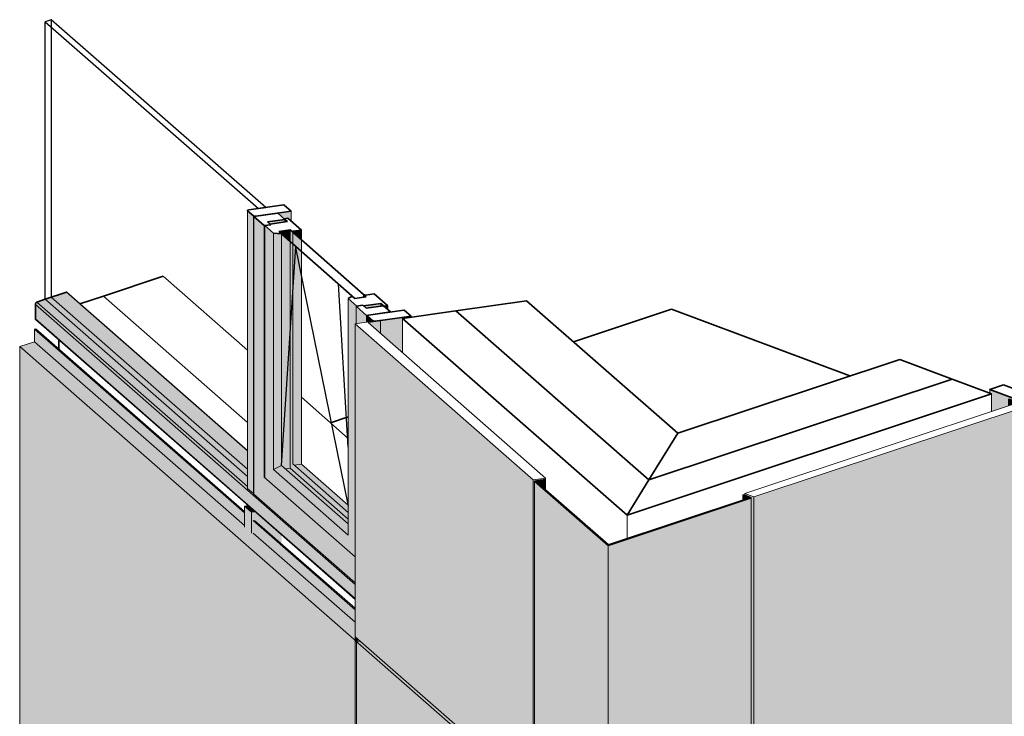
# Model space of a CAD drawing. Header units: millimetres. Extents: x -2868579 to -2846151, y -246116 to 18020.
# Tile 6 of 16: x -2854534 to -2851957, y -238467 to -236644. Entities that reach past the tile are written whole.
import ezdxf

# ---------------------------------------------------------------- set-up
doc = ezdxf.new("R2010")
doc.units = ezdxf.units.MM
for name, color, linetype, lineweight in [('Импосты витража', 7, 'Continuous', 18), ('Обобщенные модели', 7, 'Continuous', 18), ('Окна', 7, 'Continuous', 18), ('Открывание', 7, 'Continuous', 25), ('Панели витража', 7, 'Continuous', 18)]:
    doc.layers.add(name, color=color, linetype=linetype, lineweight=lineweight)

# ---------------------------------------------------------------- blocks, each defined once
blk = doc.blocks.new('HILTI_s_Композит_тип_Ко - Тип КоБ D2-V39-Корпус 1_ Фрагмент 2')
at = {"layer": 'Обобщенные модели', "true_color": 0xf7fbf5}
h = blk.add_hatch(color=7, dxfattribs=at)
h.paths.add_polyline_path([(-9454291.8, -238187.8), (-9454291.8, -238184), (-9454554.7, -237953.8), (-9454558.4, -237954.4), (-9454292.8, -238186.9)])
h.paths.add_polyline_path([(-9454581.3, -237934.3), (-9454581.3, -237930.5), (-9455127.5, -237452.6), (-9455130.4, -237453.5), (-9454583, -237932.8)])
h = blk.add_hatch(color=7, dxfattribs=at)
h.paths.add_polyline_path([(-9454291.8, -238220.5), (-9454291.8, -238187.8), (-9454558.4, -237954.4), (-9454558.4, -237987.1), (-9454292.8, -238219.6)])
h.paths.add_polyline_path([(-9454581.3, -237967.1), (-9454581.3, -237934.3), (-9455130.4, -237453.5), (-9455130.4, -237486.3), (-9454620.4, -237932.8)])
h = blk.add_hatch(color=7, dxfattribs=at)
h.paths.add_polyline_path([(-9454288, -238271), (-9454278.8, -238269.7), (-9454281.1, -238267.7), (-9454290.3, -238269)])
h.paths.add_polyline_path([(-9454291.8, -238267.7), (-9454291.8, -238220.5), (-9454558.4, -237987.1), (-9454563.1, -237987.3), (-9454581.3, -237971.4), (-9454581.3, -237967.1), (-9455130.4, -237486.3), (-9455169.5, -237499.3), (-9454292.8, -238266.8)])
blk.add_hatch(color=7, dxfattribs=at).paths.add_polyline_path([(-9454288, -239356.4), (-9454288, -238271), (-9455169.5, -237499.3), (-9455169.5, -238584.7), (-9454288.2, -239356.3)])
at = {"layer": 'Обобщенные модели'}
for p, q in [((-9455130.4, -237453.5), (-9455127.3, -237452.5)), ((-9455130.4, -237486.3), (-9455130.4, -237453.5)), ((-9455130.4, -237453.5), (-9454581.3, -237934.3)), ((-9455127.3, -237452.5), (-9454581.3, -237930.5)), ((-9455169.5, -237499.3), (-9455130.4, -237486.3)), ((-9455169.5, -238584.7), (-9455169.5, -237499.3)), ((-9455169.5, -237499.3), (-9454288, -238271)), ((-9455130.4, -237486.3), (-9454581.3, -237967.1)), ((-9454558.4, -237954.4), (-9454291.8, -238187.8)), ((-9454554.7, -237953.8), (-9454291.8, -238184)), ((-9454558.4, -237987.1), (-9454291.8, -238220.5)), ((-9454278.8, -238269.7), (-9454288, -238271)), ((-9454288, -238271), (-9454288, -239356.4))]:
    blk.add_line(p, q, dxfattribs=at)
blk = doc.blocks.new('Прямоугольный импост - Ригель_90202-20996110-Корпус 1_ Фрагмент 2')
at = {"layer": 'Импосты витража', "true_color": 0x373f43}
for points in [[(-9452626.2, -237668.8), (-9452582, -237654.1), (-9452582, -237637.1), (-9452579.1, -237636.1), (-9452562.6, -237642.3), (-9452562.6, -237636.9), (-9452630.8, -237611.4), (-9452630.8, -237621), (-9452626.2, -237622.7), (-9452626.2, -237654.1)], [(-9452531.1, -238355.3), (-9452526.4, -238353.7), (-9452526.4, -237627.3), (-9452555.5, -237637), (-9452555.5, -237645), (-9452531.1, -237654.1), (-9452531.1, -238273.2)], [(-9452526.4, -238353.7), (-9452524.9, -238352.5), (-9452524.9, -237626.1), (-9452526.4, -237627.3), (-9452526.4, -238273.2)], [(-9452555.5, -237645), (-9452555.5, -237637), (-9452559.1, -237637.5), (-9452562.6, -237637.1), (-9452562.6, -237642.3), (-9452555.6, -237644.9)]]:
    blk.add_hatch(color=149, dxfattribs=at).paths.add_polyline_path(points)
at = {"layer": 'Импосты витража', "lineweight": 35}
for p, q in [((-9452595.2, -237599.3), (-9452630.8, -237611.1)), ((-9452526.2, -237624.8), (-9452594.4, -237599.3)), ((-9452630.8, -237611.4), (-9452562.6, -237636.9)), ((-9452555.5, -237637), (-9452526.4, -237627.3))]:
    blk.add_line(p, q, dxfattribs=at)
at = {"layer": 'Импосты витража'}
for p, q in [((-9452631, -237611.3), (-9452631, -237620.9)), ((-9452630.8, -237611.4), (-9452630.8, -237621)), ((-9452526.4, -237627.3), (-9452526.4, -238353.7)), ((-9452524.9, -238352.4), (-9452524.9, -237626)), ((-9452562.6, -237636.9), (-9452562.6, -237642.3)), ((-9452555.5, -237637), (-9452555.5, -237645)), ((-9452526.4, -238353.7), (-9452531.1, -238355.3))]:
    blk.add_line(p, q, dxfattribs=at)
at = {"layer": 'Импосты витража', "lineweight": 35}
for points in [[(-9452630.8, -237611.1, 0), (-9452631, -237611.2, 0), (-9452630.8, -237611.4, 0)], [(-9452526.4, -237627.3, 0), (-9452524.9, -237626.1, 0), (-9452526.2, -237624.8, 0)], [(-9452562.6, -237636.9, 0), (-9452559.1, -237637.5, 0), (-9452555.5, -237637, 0)]]:
    blk.add_polyline3d(points, dxfattribs=at)
at = {"layer": 'Импосты витража'}
blk.add_polyline3d([(-9452524.9, -238352.4, 0), (-9452524.9, -238352.5, 0), (-9452525.1, -238353, 0), (-9452525.6, -238353.4, 0), (-9452526.4, -238353.7, 0)], dxfattribs=at)
blk = doc.blocks.new('ОкноВитражное_Одностворчатое_Агрисовгаз - Окно одностворчатое AGS68 в витраж ПО Л-V59-Корпус 1_ Фрагмент 2')
at = {"layer": 'Окна', "true_color": 0x373f43}
h = blk.add_hatch(color=149, dxfattribs=at)
h.paths.add_polyline_path([(-9454291.8, -238117.5), (-9454291.8, -238049.2), (-9454529.8, -237840.8), (-9454529.8, -237182.7), (-9454557, -237158.8), (-9454557, -237885.3), (-9454292.8, -238116.7)])
h.paths.add_polyline_path([(-9454289.1, -237439.2), (-9454261.8, -237435.3), (-9454261.8, -237417.4), (-9454289.1, -237393.5), (-9454289.1, -237436.3)])
for points in [[(-9454514, -237178.6), (-9454475.3, -237173.1), (-9454475.3, -237166.2), (-9454520.7, -237172.7)], [(-9454529.8, -237840.8), (-9454527.9, -237840.6), (-9454527.9, -237182.5), (-9454529.8, -237182.7), (-9454529.8, -237838.3)], [(-9454291.8, -238047.3), (-9454291.8, -237439.6), (-9454289.1, -237439.2), (-9454289.1, -237393.5), (-9454287.2, -237393.2), (-9454309.7, -237373.6), (-9454309.7, -237992.4), (-9454505.5, -237820.9), (-9454505.5, -237202.1), (-9454527.9, -237182.7), (-9454527.6, -237840.8), (-9454292.8, -238046.5)], [(-9454505.5, -237820.9), (-9454484.5, -237810.2), (-9454484.5, -237204.4), (-9454505.5, -237202.1), (-9454505.5, -237810.2)], [(-9454461.9, -237224.2), (-9454461.9, -237194), (-9454491.6, -237198.2), (-9454484.5, -237204.4)], [(-9454474.1, -237819.2), (-9454461.9, -237817.5), (-9454461.9, -237224.2), (-9454484.5, -237204.4), (-9454484.5, -237810.2), (-9454476.1, -237817.5)], [(-9454432.4, -237219.9), (-9454432.4, -237194.4), (-9454454.6, -237197.5), (-9454454.6, -237200.4)], [(-9454432.4, -237250.1), (-9454432.4, -237219.9), (-9454454.6, -237200.4), (-9454454.6, -237230.6)], [(-9454309.7, -237950.8), (-9454309.7, -237933), (-9454454.8, -237805.9), (-9454454.8, -237230.4), (-9454461.9, -237224.2), (-9454461.9, -237817.5), (-9454322.2, -237939.9)], [(-9454451, -237809.3), (-9454432.4, -237806.6), (-9454432.4, -237250.1), (-9454454.6, -237230.6), (-9454454.6, -237806.1), (-9454454, -237806.6)], [(-9454262.9, -237398.5), (-9454224.2, -237393), (-9454224.2, -237386.2), (-9454269.6, -237392.6), (-9454268.6, -237393.5)], [(-9454206.3, -237401.8), (-9454206.3, -237392.4), (-9454215.6, -237393.7), (-9454210.1, -237398.5)], [(-9454261.8, -237435.3), (-9454259, -237435), (-9454259, -237417.5), (-9454259, -237417), (-9454261.8, -237417.4), (-9454261.8, -237433)], [(-9454309.7, -237992.4), (-9454309.7, -237963.3), (-9454484.5, -237810.2), (-9454505.5, -237820.9), (-9454400.7, -237912.7)], [(-9454309.7, -237933), (-9454309.7, -237914.1), (-9454432.4, -237806.6), (-9454451, -237809.3), (-9454333.5, -237912.2)], [(-9454309.7, -237963.3), (-9454309.7, -237950.8), (-9454461.9, -237817.5), (-9454474.1, -237819.2), (-9454321.3, -237953.1)], [(-9454291.8, -238049.2), (-9454291.8, -238047.3), (-9454527.9, -237840.6), (-9454529.8, -237840.8), (-9454292.8, -238048.4)]]:
    blk.add_hatch(color=149, dxfattribs=at).paths.add_polyline_path(points)
h = blk.add_hatch(color=149, dxfattribs=at)
h.paths.add_polyline_path([(-9454224.2, -237393), (-9454217.4, -237392.1), (-9454224.2, -237386.2), (-9454224.2, -237392.6)])
h.paths.add_polyline_path([(-9454475.3, -237173.1), (-9454468.6, -237172.1), (-9454475.3, -237166.2), (-9454475.3, -237172.7)])
h = blk.add_hatch(color=149, dxfattribs=at)
h.paths.add_polyline_path([(-9454269.5, -237369.8), (-9454262.4, -237368.8), (-9454269.5, -237362.6), (-9454269.5, -237368.8)])
h.paths.add_polyline_path([(-9454454.8, -237230.4), (-9454454.8, -237200.2), (-9454461.9, -237194), (-9454461.6, -237224.5)])
at = {"layer": 'Окна', "lineweight": 35}
for p, q in [((-9454494, -237149.9), (-9454557, -237158.8)), ((-9454557, -237158.8), (-9454529.8, -237182.7)), ((-9454520.7, -237172.7), (-9454475.3, -237166.2)), ((-9454475.3, -237166.2), (-9454494, -237149.9)), ((-9454467.9, -237163.3), (-9454477.2, -237164.6)), ((-9454477.2, -237164.6), (-9454468.6, -237172.1)), ((-9454432.4, -237194.4), (-9454467.9, -237163.3)), ((-9454529.8, -237182.7), (-9454512.1, -237180.2)), ((-9454512.1, -237180.2), (-9454527.9, -237182.5)), ((-9454527.9, -237182.5), (-9454505.5, -237202.1)), ((-9454512.1, -237180.2), (-9454520.7, -237172.7)), ((-9454468.6, -237172.1), (-9454514, -237178.6)), ((-9454514, -237178.6), (-9454512.1, -237180.2)), ((-9454505.5, -237202.1), (-9454484.5, -237204.4)), ((-9454461.9, -237194), (-9454491.6, -237198.2)), ((-9454491.6, -237198.2), (-9454461.9, -237194)), ((-9454491.6, -237198.2), (-9454292, -237373)), ((-9454484.5, -237204.4), (-9454491.6, -237198.2)), ((-9454262.4, -237368.8), (-9454461.9, -237194)), ((-9454461.9, -237194), (-9454454.8, -237200.2)), ((-9454454.8, -237200.2), (-9454454.6, -237197.5)), ((-9454454.6, -237197.5), (-9454432.4, -237194.4)), ((-9454299.1, -237366.8), (-9454309.7, -237373.6)), ((-9454292, -237373), (-9454299.1, -237366.8)), ((-9454292, -237373), (-9454262.4, -237368.8)), ((-9454262.4, -237368.8), (-9454292, -237373)), ((-9454264.1, -237364.4), (-9454269.5, -237362.6)), ((-9454269.5, -237362.6), (-9454262.4, -237368.8)), ((-9454241.8, -237361.3), (-9454264.1, -237364.4)), ((-9454206.3, -237392.4), (-9454241.8, -237361.3)), ((-9454309.7, -237373.6), (-9454287.2, -237393.2)), ((-9454271.5, -237391), (-9454289.1, -237393.5)), ((-9454289.1, -237393.5), (-9454261.8, -237417.4)), ((-9454287.2, -237393.2), (-9454271.5, -237391)), ((-9454271.5, -237391), (-9454269.6, -237392.6)), ((-9454262.9, -237398.5), (-9454271.5, -237391)), ((-9454269.6, -237392.6), (-9454224.2, -237386.2)), ((-9454217.4, -237392.1), (-9454262.9, -237398.5)), ((-9454224.2, -237386.2), (-9454215.6, -237393.7)), ((-9454198.7, -237408.4), (-9454217.4, -237392.1)), ((-9454215.6, -237393.7), (-9454206.3, -237392.4)), ((-9454261.8, -237417.4), (-9454198.7, -237408.4))]:
    blk.add_line(p, q, dxfattribs=at)
at = {"layer": 'Окна'}
for p, q in [((-9454557, -237158.8), (-9454557, -237885.3)), ((-9454475.3, -237166.2), (-9454475.3, -237173.1)), ((-9454529.8, -237840.8), (-9454529.8, -237182.7)), ((-9454527.9, -237182.5), (-9454527.9, -237840.6)), ((-9454505.5, -237820.9), (-9454505.5, -237202.1)), ((-9454484.5, -237810.2), (-9454484.5, -237204.4)), ((-9454454.6, -237197.5), (-9454454.6, -237200.4)), ((-9454432.4, -237194.4), (-9454432.4, -237219.9)), ((-9454309.7, -237373.6), (-9454309.7, -237992.4)), ((-9454289.1, -237393.5), (-9454289.1, -237439.2)), ((-9454224.2, -237393), (-9454224.2, -237386.2)), ((-9454206.3, -237392.4), (-9454206.3, -237401.8)), ((-9454261.8, -237417.4), (-9454261.8, -237435.3)), ((-9454505.5, -237820.9), (-9454484.5, -237810.2)), ((-9454309.7, -237963.3), (-9454484.5, -237810.2)), ((-9454309.7, -237992.4), (-9454505.5, -237820.9)), ((-9454529.8, -237840.8), (-9454527.9, -237840.6)), ((-9454291.8, -238049.2), (-9454529.8, -237840.8)), ((-9454291.8, -238117.5), (-9454557, -237885.3))]:
    blk.add_line(p, q, dxfattribs=at)
at = {"layer": 'Окна', "color": 250, "true_color": 0x272727}
for p, q in [((-9454461.9, -237194), (-9454461.9, -237224.2)), ((-9454461.9, -237224.2), (-9454461.9, -237194)), ((-9454454.8, -237230.4), (-9454454.8, -237200.2)), ((-9454454.6, -237200.4), (-9454454.6, -237230.6)), ((-9454432.4, -237219.9), (-9454432.4, -237250.1)), ((-9454269.5, -237362.6), (-9454269.5, -237369.8))]:
    blk.add_line(p, q, dxfattribs=at)
at = {"layer": 'Окна', "color": 250, "true_color": 0x212527}
for p, q in [((-9454461.9, -237224.2), (-9454461.9, -237817.5)), ((-9454461.9, -237817.5), (-9454461.9, -237224.2)), ((-9454454.8, -237805.9), (-9454454.8, -237230.4)), ((-9454454.6, -237230.6), (-9454454.6, -237806.1)), ((-9454432.4, -237250.1), (-9454432.4, -237806.6)), ((-9454309.7, -237933), (-9454454.8, -237805.9)), ((-9454451, -237809.3), (-9454432.4, -237806.6)), ((-9454432.4, -237806.6), (-9454309.7, -237914.1)), ((-9454474.1, -237819.2), (-9454461.9, -237817.5)), ((-9454474.1, -237819.2), (-9454461.9, -237817.5)), ((-9454461.9, -237817.5), (-9454309.7, -237950.8)), ((-9454309.7, -237950.8), (-9454461.9, -237817.5))]:
    blk.add_line(p, q, dxfattribs=at)
at = {"layer": 'Открывание'}
for p, q in [((-9454484.5, -237810.2), (-9454447, -237237.2)), ((-9454448.8, -237235.7), (-9454309.7, -237916.9)), ((-9454309.7, -237762.1), (-9454335.3, -237335.1))]:
    blk.add_line(p, q, dxfattribs=at)
blk = doc.blocks.new('Системная панель - С остеклением-20996311-Корпус 1_ Фрагмент 2')
at = {"layer": 'Панели витража', "lineweight": 25}
for p, q in [((-9455087, -236643.8), (-9455102.6, -236649)), ((-9455102.6, -236649), (-9454544.2, -237138)), ((-9455102.6, -237375.4), (-9455102.6, -236649)), ((-9454525.6, -237135.4), (-9455087, -236643.8)), ((-9454544.2, -237138), (-9454525.6, -237135.4))]:
    blk.add_line(p, q, dxfattribs=at)
at = {"layer": 'Панели витража', "color": 250, "lineweight": 25, "true_color": 0x272727}
blk.add_line((-9455087, -236643.8), (-9455087, -236662.6), dxfattribs=at)
at = {"layer": 'Панели витража', "color": 250, "lineweight": 25, "true_color": 0x212527}
for p, q in [((-9455087, -236662.6), (-9455087, -237370.2)), ((-9455087, -237370.2), (-9455102.6, -237375.4))]:
    blk.add_line(p, q, dxfattribs=at)
at = {"layer": 'Панели витража', "color": 250, "true_color": 0x212527}
blk.add_line((-9454573.2, -237820.1), (-9455087, -237370.2), dxfattribs=at)
at = {"layer": 'Панели витража'}
blk.add_line((-9455102.6, -237375.4), (-9454573.3, -237839), dxfattribs=at)
blk = doc.blocks.new('Прямоугольный импост - 50х100-V60-Корпус 1_ Фрагмент 2')
at = {"layer": 'Импосты витража', "true_color": 0x373f43}
for points in [[(-9454562.6, -237932.8), (-9454553.4, -237931.5), (-9454572.1, -237915.2), (-9454581.3, -237916.5), (-9454563.1, -237932.4)], [(-9454562.6, -237987.7), (-9454562.6, -237932.8), (-9454581.3, -237916.5), (-9454581.3, -237971.4)], [(-9454483.8, -238015.9), (-9454483.9, -237992.4), (-9454553.7, -237931.6), (-9454562.6, -237932.8), (-9454562.6, -237987.7), (-9454558.4, -237987.1), (-9454558.4, -237954.4), (-9454554.7, -237953.8), (-9454485.2, -238014.7)]]:
    blk.add_hatch(color=149, dxfattribs=at).paths.add_polyline_path(points)
at = {"layer": 'Импосты витража'}
for p, q in [((-9454572.4, -237915.2), (-9454581.3, -237916.5)), ((-9454581.3, -237916.5), (-9454562.6, -237932.8)), ((-9454581.3, -237916.5), (-9454581.3, -237971.4)), ((-9454562.6, -237932.8), (-9454553.7, -237931.6)), ((-9454562.6, -237932.8), (-9454562.6, -237987.7))]:
    blk.add_line(p, q, dxfattribs=at)
blk = doc.blocks.new('Прямоугольный импост - Ригель_90202-V61-Корпус 1_ Фрагмент 2')
at = {"layer": 'Импосты витража', "true_color": 0x373f43}
for points in [[(-9454291.8, -238158.7), (-9454291.8, -238121.3), (-9454565.5, -237881.6), (-9454565.5, -237919.1), (-9454292.8, -238157.8)], [(-9454291.8, -238121.3), (-9454291.8, -238117.5), (-9454557, -237885.3), (-9454557.3, -237883.9), (-9454558, -237883.5), (-9454564.1, -237878.1), (-9454565.3, -237880.4), (-9454565.3, -237881.8), (-9454292.8, -238120.4)], [(-9454291.8, -238160.6), (-9454291.8, -238158.7), (-9454565.5, -237919.1), (-9454564.8, -237921.3), (-9454562.6, -237923.5), (-9454292.8, -238159.7)]]:
    blk.add_hatch(color=149, dxfattribs=at).paths.add_polyline_path(points)
at = {"layer": 'Импосты витража'}
for p, q in [((-9454291.8, -238121.3), (-9454565.5, -237881.6)), ((-9454291.8, -238158.7), (-9454565.5, -237919.1)), ((-9454564.1, -237922.2), (-9454291.8, -238160.6))]:
    blk.add_line(p, q, dxfattribs=at)
blk = doc.blocks.new('Прямоугольный импост - Ригель_90202-V62-Корпус 1_ Фрагмент 2')
at = {"layer": 'Импосты витража', "true_color": 0x373f43}
for points in [[(-9454573.3, -237839), (-9454573.3, -237771.5), (-9455046.8, -237356.8), (-9455102.6, -237375.4), (-9454573.3, -237839)], [(-9454565.5, -237881.6), (-9454564.8, -237879.2), (-9454564.1, -237878.1), (-9454573.3, -237870.1), (-9454573.3, -237865.4), (-9455124.5, -237382.7), (-9455126.2, -237383.7), (-9455128, -237386.5), (-9455128.4, -237388.6), (-9454572.9, -237875.1)], [(-9454565.5, -237919.1), (-9454565.5, -237881.6), (-9455128.4, -237388.6), (-9455128.4, -237426.1), (-9454568.4, -237916.5)], [(-9454573.3, -237865.4), (-9454573.3, -237839), (-9455102.6, -237375.4), (-9455124.5, -237382.7), (-9454573.3, -237865.4)], [(-9454564.1, -237922.2), (-9454565.3, -237920.2), (-9454565.5, -237919.1), (-9455128.4, -237426.1), (-9455128, -237428), (-9455127.5, -237428.7), (-9454564.8, -237921.5)], [(-9454573.2, -237771.5), (-9454573.3, -237771.3), (-9454573.3, -237771.5)]]:
    blk.add_hatch(color=149, dxfattribs=at).paths.add_polyline_path(points)
at = {"layer": 'Импосты витража', "color": 250, "lineweight": 35, "true_color": 0x212527}
blk.add_line((-9455102.6, -237375.4), (-9455046.8, -237356.8), dxfattribs=at)
at = {"layer": 'Импосты витража', "color": 250, "true_color": 0x212527}
for p, q in [((-9454573.2, -237771.5), (-9455046.8, -237356.8)), ((-9454573.2, -237771.3), (-9455046.5, -237356.9))]:
    blk.add_line(p, q, dxfattribs=at)
at = {"layer": 'Импосты витража', "lineweight": 35}
for p, q in [((-9455128.4, -237426.1), (-9455128.4, -237388.6)), ((-9455124.5, -237382.7), (-9455102.6, -237375.4))]:
    blk.add_line(p, q, dxfattribs=at)
at = {"layer": 'Импосты витража'}
for p, q in [((-9454565.5, -237881.6), (-9455128.4, -237388.6)), ((-9454573.3, -237865.4), (-9455124.5, -237382.7)), ((-9454565.5, -237919.1), (-9455128.4, -237426.1)), ((-9455127.3, -237429), (-9454564.1, -237922.2))]:
    blk.add_line(p, q, dxfattribs=at)
at = {"layer": 'Импосты витража', "color": 250, "lineweight": 35, "true_color": 0x212527}
blk.add_polyline3d([(-9455046.8, -237356.8, 0), (-9455046.7, -237356.8, 0), (-9455046.6, -237356.8, 0), (-9455046.5, -237356.8, 0), (-9455046.4, -237356.9, 0)], dxfattribs=at)
at = {"layer": 'Импосты витража', "lineweight": 35}
for points in [[(-9455128.4, -237388.6, 0), (-9455128.3, -237387.6, 0), (-9455128, -237386.5, 0), (-9455127.5, -237385.4, 0), (-9455126.9, -237384.5, 0), (-9455126.2, -237383.7, 0), (-9455125.4, -237383.1, 0), (-9455124.5, -237382.7, 0)], [(-9455126.9, -237429.2, 0), (-9455127.5, -237428.7, 0), (-9455128, -237428, 0), (-9455128.3, -237427.1, 0), (-9455128.4, -237426.1, 0)]]:
    blk.add_polyline3d(points, dxfattribs=at)
blk = doc.blocks.new('Прямоугольный импост - Ригель_90202-20996113-Корпус 1_ Фрагмент 2')
at = {"layer": 'Импосты витража', "true_color": 0x373f43}
for points in [[(-9454259, -237435), (-9454244.1, -237432.8), (-9454244.4, -237431.7), (-9454259, -237418.9), (-9454259, -237433)], [(-9454167.5, -237515.4), (-9454167.5, -237425.4), (-9454145.3, -237422.2), (-9454145.3, -237419.8), (-9454225.4, -237431.7), (-9454225.4, -237464.7), (-9454184.9, -237500.2)], [(-9454145.3, -237422.2), (-9454145, -237422.2), (-9454145.3, -237419.8)], [(-9454259, -237435), (-9454259, -237435), (-9454259, -237433)], [(-9454244.1, -237432.8), (-9454242.4, -237432.6), (-9454244.1, -237432)]]:
    blk.add_hatch(color=149, dxfattribs=at).paths.add_polyline_path(points)
at = {"layer": 'Импосты витража'}
for p, q in [((-9454259.4, -237418.2), (-9454259.4, -237435)), ((-9454259, -237435), (-9454259, -237418.9)), ((-9454145.3, -237422.2), (-9454145.3, -237419.8)), ((-9454145, -237422.2), (-9454145, -237419.7)), ((-9454244.1, -237432.8), (-9454244.1, -237432))]:
    blk.add_line(p, q, dxfattribs=at)
at = {"layer": 'Импосты витража', "lineweight": 35}
for p, q in [((-9454259, -237418.9), (-9454244.1, -237432)), ((-9454164, -237403.5), (-9454256.3, -237416.6)), ((-9454237.6, -237433), (-9454145.3, -237419.8)), ((-9454145, -237419.6), (-9454163.3, -237403.6))]:
    blk.add_line(p, q, dxfattribs=at)
for points in [[(-9454256.3, -237416.6, 0), (-9454259, -237417.5, 0), (-9454259, -237418.9, 0)], [(-9454163.3, -237403.6, 0), (-9454163.6, -237403.5, 0), (-9454164, -237403.5, 0)], [(-9454145.3, -237419.8, 0), (-9454145, -237419.7, 0), (-9454145, -237419.6, 0)], [(-9454244.1, -237432, 0), (-9454241.4, -237432.9, 0), (-9454237.6, -237433, 0)]]:
    blk.add_polyline3d(points, dxfattribs=at)
blk = doc.blocks.new('Прямоугольный импост - Ригель_90202-V63-Корпус 1_ Фрагмент 2')
at = {"layer": 'Импосты витража', "true_color": 0x373f43}
for points in [[(-9454558, -237883.5), (-9454558, -237157.1), (-9454572.9, -237144), (-9454572.9, -237870.4), (-9454562.6, -237879.4)], [(-9454557, -237884), (-9454557, -237158.8), (-9454555.3, -237158), (-9454558, -237157.1), (-9454558, -237883.5), (-9454557.3, -237883.9)], [(-9454459.2, -237170.9), (-9454459.2, -237144.9), (-9454494, -237149.9), (-9454477.2, -237164.6), (-9454467.9, -237163.3), (-9454461.9, -237168.5)]]:
    blk.add_hatch(color=149, dxfattribs=at).paths.add_polyline_path(points)
at = {"layer": 'Импосты витража', "lineweight": 35}
for p, q in [((-9454477.9, -237128.6), (-9454570.2, -237141.7)), ((-9454458.9, -237144.7), (-9454477.2, -237128.7)), ((-9454572.9, -237144), (-9454558, -237157.1)), ((-9454551.5, -237158), (-9454459.2, -237144.9))]:
    blk.add_line(p, q, dxfattribs=at)
at = {"layer": 'Импосты витража'}
for p, q in [((-9454573.3, -237143.3), (-9454573.3, -237869.7)), ((-9454572.9, -237144), (-9454572.9, -237870.4)), ((-9454558, -237157.1), (-9454558, -237883.5)), ((-9454459.2, -237144.9), (-9454459.2, -237170.9)), ((-9454458.9, -237171.2), (-9454458.9, -237144.8)), ((-9454558, -237883.5), (-9454572.9, -237870.4)), ((-9454557.3, -237883.9), (-9454558, -237883.5))]:
    blk.add_line(p, q, dxfattribs=at)
at = {"layer": 'Импосты витража', "lineweight": 35}
for points in [[(-9454477.2, -237128.7, 0), (-9454477.5, -237128.6, 0), (-9454477.9, -237128.6, 0)], [(-9454570.2, -237141.7, 0), (-9454572.9, -237142.6, 0), (-9454572.9, -237144, 0)], [(-9454558, -237157.1, 0), (-9454555.3, -237158, 0), (-9454551.5, -237158, 0)], [(-9454459.2, -237144.9, 0), (-9454458.9, -237144.8, 0), (-9454458.9, -237144.7, 0)]]:
    blk.add_polyline3d(points, dxfattribs=at)
at = {"layer": 'Импосты витража'}
blk.add_polyline3d([(-9454572.9, -237870.4, 0), (-9454573.3, -237870, 0), (-9454573.3, -237869.5, 0)], dxfattribs=at)
blk = doc.blocks.new('HILTI_s_Композит_тип_УПо - Тип УПоБ D2-V76-Корпус 1_ Фрагмент 2')
at = {"layer": 'Обобщенные модели', "true_color": 0xf7fbf5}
for points in [[(-9453247.9, -238711.2), (-9452531.1, -238472.8), (-9452531.1, -237654.1), (-9453247.9, -237892.5), (-9453247.9, -238634.2)], [(-9452582, -237654.1), (-9452558, -237646.1), (-9452582, -237637.1), (-9452582, -237646.1)], [(-9453247.9, -238711.2), (-9453247.9, -237892.5), (-9453271.9, -237883.5), (-9453271.9, -237888.4), (-9453254.9, -237894.8), (-9453254.9, -238708.6), (-9453252.4, -238709.5)]]:
    blk.add_hatch(color=7, dxfattribs=at).paths.add_polyline_path(points)
at = {"layer": 'Обобщенные модели'}
for p, q in [((-9452558, -237646.1), (-9453271.9, -237883.5)), ((-9453247.9, -237892.5), (-9452531.1, -237654.1)), ((-9452579.1, -237636.1), (-9452582, -237637.1)), ((-9452582, -237637.1), (-9452558, -237646.1)), ((-9452582, -237654.1), (-9452582, -237637.1)), ((-9452531.1, -237654.1), (-9452579.1, -237636.1)), ((-9452531.1, -237654.1), (-9452531.1, -238472.8)), ((-9453271.9, -237883.5), (-9453247.9, -237892.5)), ((-9453271.9, -237883.5), (-9453271.9, -237888.4)), ((-9453247.9, -238711.2), (-9453247.9, -237892.5)), ((-9453247.9, -238711.2), (-9452531.1, -238472.8)), ((-9453254.9, -238708.6), (-9453247.9, -238711.2))]:
    blk.add_line(p, q, dxfattribs=at)
blk = doc.blocks.new('HILTI_s_Композит_тип_УПо - Тип УПоБ D2-V80-Корпус 1_ Фрагмент 2')
at = {"layer": 'Обобщенные модели', "true_color": 0xf7fbf5}
for points in [[(-9453825.7, -241599.8), (-9453825.7, -238675.8), (-9454290.3, -238269), (-9454290.3, -238259.7), (-9454291.8, -238258.4), (-9454291.8, -241191.7), (-9453861.2, -241568.8)], [(-9454290.3, -238269), (-9454281.1, -238267.7), (-9454290.3, -238259.7), (-9454290.3, -238264.4)], [(-9453825.7, -238675.8), (-9453816.5, -238674.5), (-9453822.1, -238669.2), (-9453822.1, -238665.9), (-9453825.7, -238666.5), (-9454281.1, -238267.7), (-9454290.3, -238269), (-9453833.3, -238669.2)]]:
    blk.add_hatch(color=7, dxfattribs=at).paths.add_polyline_path(points)
at = {"layer": 'Обобщенные модели'}
for p, q in [((-9454291.8, -241191.7), (-9454291.8, -238258.4)), ((-9454290.3, -238259.7), (-9454291.8, -238258.4)), ((-9454290.3, -238269), (-9454290.3, -238259.7)), ((-9454281.1, -238267.7), (-9454290.3, -238269)), ((-9454290.3, -238269), (-9453825.7, -238675.8))]:
    blk.add_line(p, q, dxfattribs=at)
blk = doc.blocks.new('Корп2_Кассета выпуклая - Корп2_Кассета выпуклая_Цвет DESIGN D2-V81-Корпус 1_ Фрагмент 2')
at = {"layer": 'Обобщенные модели', "true_color": 0xf7fbf5}
for points in [[(-9453629.6, -238838.2), (-9453629.6, -238019.4), (-9453822.1, -237850.9), (-9453822.1, -238669.6), (-9453645.3, -238824.4)], [(-9453793.5, -237874), (-9453793.5, -237847.6), (-9453819.5, -237851.3)], [(-9453276.9, -237901.1), (-9453257.7, -237894.7), (-9453276.9, -237887.6), (-9453276.9, -237894.8)], [(-9453629.6, -238838.2), (-9453254.9, -238713.5), (-9453254.9, -237894.8), (-9453629.6, -238019.4), (-9453629.6, -238814.7)]]:
    blk.add_hatch(color=7, dxfattribs=at).paths.add_polyline_path(points)
at = {"layer": 'Обобщенные модели', "lineweight": 35}
for p, q in [((-9453794.3, -237846.9), (-9453822.1, -237850.9)), ((-9453822.1, -237850.9), (-9453629.6, -238019.4)), ((-9453819.5, -237851.3), (-9453793.5, -237847.6)), ((-9453628.9, -238018.2), (-9453819.5, -237851.3)), ((-9453793.5, -237847.6), (-9453794.3, -237846.9)), ((-9453275.5, -237887.1), (-9453276.9, -237887.6)), ((-9453276.9, -237887.6), (-9453257.7, -237894.7)), ((-9453254.9, -237894.8), (-9453275.5, -237887.1)), ((-9453629.6, -238019.4), (-9453254.9, -237894.8)), ((-9453257.7, -237894.7), (-9453628.9, -238018.2))]:
    blk.add_line(p, q, dxfattribs=at)
at = {"layer": 'Обобщенные модели'}
for p, q in [((-9453822.1, -238669.6), (-9453822.1, -237850.9)), ((-9453793.5, -237847.6), (-9453793.5, -237874)), ((-9453276.9, -237901.1), (-9453276.9, -237887.6)), ((-9453254.9, -238713.5), (-9453254.9, -237894.8)), ((-9453629.6, -238838.2), (-9453629.6, -238019.4)), ((-9453629.6, -238838.2), (-9453822.1, -238669.6)), ((-9453254.9, -238713.5), (-9453629.6, -238838.2))]:
    blk.add_line(p, q, dxfattribs=at)
blk = doc.blocks.new('HILTI_s_Композит_тип_УПо - Тип УПоБ D2-V82-Корпус 1_ Фрагмент 2')
at = {"layer": 'Обобщенные модели', "true_color": 0xf7fbf5}
for points in [[(-9453825.7, -238666.5), (-9453825.7, -237847.7), (-9454291.8, -237439.6), (-9454291.8, -238258.4), (-9453861.2, -238635.4)], [(-9454225.4, -237464.7), (-9454225.4, -237431.7), (-9454257.9, -237436.3), (-9454229.8, -237460.9)], [(-9453825.7, -238666.5), (-9453822.1, -238665.9), (-9453822.1, -237850.9), (-9453794.3, -237846.9), (-9453793.5, -237848.2), (-9453793.5, -237843.1), (-9453825.7, -237848.2), (-9453825.7, -238634.2)]]:
    blk.add_hatch(color=7, dxfattribs=at).paths.add_polyline_path(points)
at = {"layer": 'Обобщенные модели'}
for p, q in [((-9454226.9, -237430.4), (-9454291.8, -237439.6)), ((-9454291.8, -237439.6), (-9453825.7, -237847.7)), ((-9454291.8, -238258.4), (-9454291.8, -237439.6)), ((-9454257.9, -237436.3), (-9454225.4, -237431.7)), ((-9453793.3, -237843.1), (-9454257.9, -237436.3)), ((-9454225.9, -237431.3), (-9454226.9, -237430.4)), ((-9454225.4, -237431.7), (-9454225.4, -237464.7)), ((-9453825.7, -237847.7), (-9453793.3, -237843.1)), ((-9453825.7, -237847.7), (-9453825.7, -238666.5)), ((-9453793.3, -237874.2), (-9453793.3, -237843.1)), ((-9454291.8, -238258.4), (-9453825.7, -238666.5)), ((-9453825.7, -238666.5), (-9453822.1, -238665.9))]:
    blk.add_line(p, q, dxfattribs=at)

msp = doc.modelspace()

# ---------------------------------------------------------------- linework, layer by layer
at = {"layer": 'Обобщенные модели', "color": 250, "lineweight": 35, "true_color": 0x212527}
for p, q in [((-2854315, -237367.2), (-2854158.7, -237315.2)), ((-2854376.4, -237387.6), (-2854315, -237367.2)), ((-2853721.2, -237698.3), (-2853674.4, -237682.8))]:
    msp.add_line(p, q, dxfattribs=at)
at = {"layer": 'Обобщенные модели', "color": 250, "true_color": 0x212527}
for p, q in [((-2854158.7, -237315.2), (-2853937.8, -237508.6)), ((-2853937.9, -237697.4), (-2854315, -237367.2)), ((-2854315, -237367.2), (-2853937.9, -237697.4)), ((-2853797.1, -237631.8), (-2853674.4, -237739.3))]:
    msp.add_line(p, q, dxfattribs=at)
at = {"layer": 'Обобщенные модели', "lineweight": 35}
for p, q in [((-2853207.6, -237379.2), (-2853393.1, -237405.6)), ((-2852811.7, -237726), (-2853207.6, -237379.2)), ((-2853393.1, -237405.6), (-2853532.2, -237425.4)), ((-2853393.1, -237405.6), (-2852887.7, -237848.2)), ((-2852887.7, -237848.2), (-2853393.1, -237405.6)), ((-2853084.9, -237486.7), (-2852828.3, -237401.3)), ((-2852828.3, -237401.3), (-2852361.3, -237576.1)), ((-2853532.2, -237425.4), (-2852944.7, -237939.9)), ((-2854432.2, -237504.9), (-2854432.2, -237481.3)), ((-2852231, -237532.8), (-2852811.7, -237726)), ((-2852093.9, -237584.2), (-2852231, -237532.8)), ((-2852887.7, -237848.2), (-2852093.9, -237584.2)), ((-2852093.9, -237584.2), (-2852887.7, -237848.2)), ((-2851991, -237622.7), (-2852093.9, -237584.2)), ((-2852944.7, -237939.9), (-2851991, -237622.7)), ((-2852887.7, -237848.2), (-2852811.7, -237726)), ((-2852811.7, -237726), (-2852887.7, -237848.2)), ((-2852944.7, -237939.9), (-2852887.7, -237848.2)), ((-2852887.7, -237848.2), (-2852944.7, -237939.9))]:
    msp.add_line(p, q, dxfattribs=at)
at = {"layer": 'Обобщенные модели'}
for p, q in [((-2853532.2, -237425.4), (-2853532.2, -237515.4)), ((-2851991, -237668.8), (-2851991, -237622.7)), ((-2852944.7, -238001.9), (-2852944.7, -237939.9)), ((-2852944.7, -238001.9), (-2852944.7, -237939.9))]:
    msp.add_line(p, q, dxfattribs=at)

# ---------------------------------------------------------------- block references
at = {"layer": 'Импосты витража'}
for name in ['Прямоугольный импост - Ригель_90202-V63-Корпус 1_ Фрагмент 2', 'Прямоугольный импост - Ригель_90202-V62-Корпус 1_ Фрагмент 2', 'Прямоугольный импост - Ригель_90202-20996113-Корпус 1_ Фрагмент 2', 'Прямоугольный импост - Ригель_90202-20996110-Корпус 1_ Фрагмент 2', 'Прямоугольный импост - Ригель_90202-V61-Корпус 1_ Фрагмент 2', 'Прямоугольный импост - 50х100-V60-Корпус 1_ Фрагмент 2']:
    msp.add_blockref(name, (6600635.3, 0), dxfattribs=at)
at = {"layer": 'Обобщенные модели'}
for name in ['HILTI_s_Композит_тип_УПо - Тип УПоБ D2-V82-Корпус 1_ Фрагмент 2', 'HILTI_s_Композит_тип_Ко - Тип КоБ D2-V39-Корпус 1_ Фрагмент 2', 'HILTI_s_Композит_тип_УПо - Тип УПоБ D2-V76-Корпус 1_ Фрагмент 2', 'Корп2_Кассета выпуклая - Корп2_Кассета выпуклая_Цвет DESIGN D2-V81-Корпус 1_ Фрагмент 2', 'HILTI_s_Композит_тип_УПо - Тип УПоБ D2-V80-Корпус 1_ Фрагмент 2']:
    msp.add_blockref(name, (6600635.3, 0), dxfattribs=at)
at = {"layer": 'Окна'}
msp.add_blockref('ОкноВитражное_Одностворчатое_Агрисовгаз - Окно одностворчатое AGS68 в витраж ПО Л-V59-Корпус 1_ Фрагмент 2', (6600635.3, 0), dxfattribs=at)
at = {"layer": 'Панели витража'}
msp.add_blockref('Системная панель - С остеклением-20996311-Корпус 1_ Фрагмент 2', (6600635.3, 0), dxfattribs=at)

doc.saveas('drawing.dxf')
